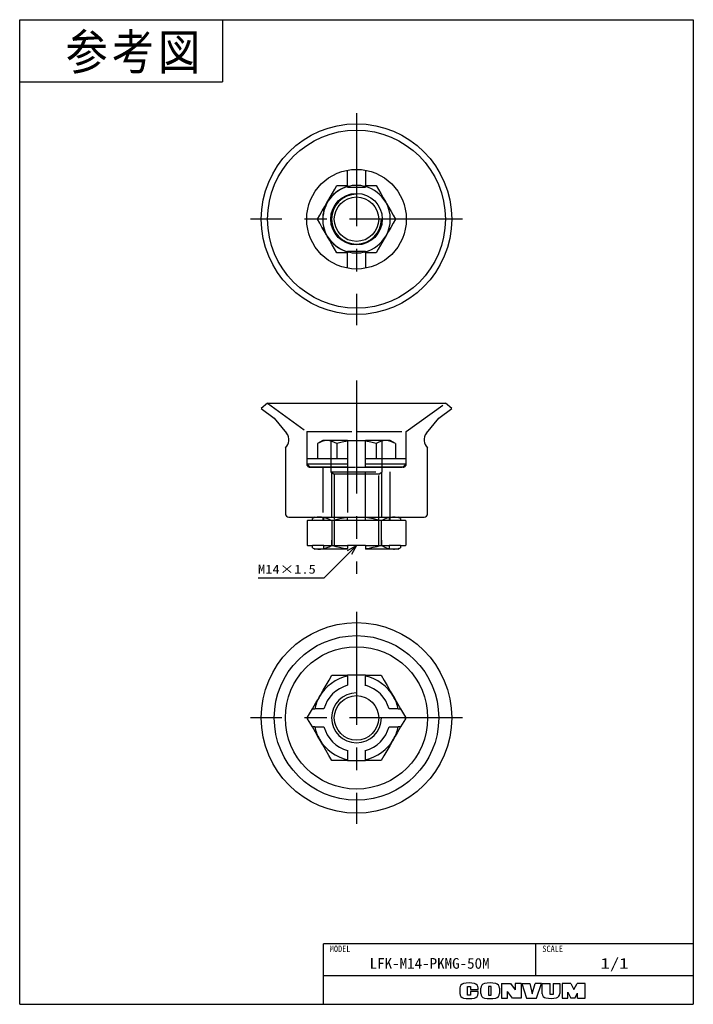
# Model space of a CAD drawing. Extents: x 0 to 189, y 0 to 277.
import ezdxf

# ---------------------------------------------------------------- set-up
doc = ezdxf.new("R2010")
doc.units = 0
doc.linetypes.add('CENTER', pattern=[50.8, 31.75, -6.35, 6.35, -6.35])
doc.linetypes.add('DASHED', pattern=[19.05, 12.7, -6.35])
doc.layers.get('0').update_dxf_attribs({"linetype": 'CONTINUOUS'})
doc.styles.add('MX_NOTE_STANDARD', font='txt.sh', dxfattribs={"bigfont": 'extfont'})
doc.dimstyles.new('MXDIMSTYLE', dxfattribs={"dimtxt": 2.5, "dimasz": 2.5, "dimexe": 1, "dimexo": 1, "dimgap": 1, "dimtad": 1, "dimdsep": 46, "dimtxsty": 'MX_NOTE_STANDARD', "dimblk1": 'OPEN30', "dimblk2": 'OPEN30', "dimsah": 1, "dimcen": 2.5, "dimadec": 0, "dimazin": 0, "dimtfac": 1, "dimtmove": 0, "dimatfit": 3, "dimldrblk": 'OPEN30', "dimfxl": 1, "dimtzin": 0, "dimarcsym": 0})

# ---------------------------------------------------------------- blocks, each defined once
blk = doc.blocks.new('_OPEN30')
at = {"color": 0, "linetype": 'ByBlock', "lineweight": -2}
for p, q in [((-1, 0.267949), (0, 0)), ((0, 0), (-1, -0.267949)), ((0, 0), (-1, 0))]:
    blk.add_line(p, q, dxfattribs=at)

msp = doc.modelspace()

# ---------------------------------------------------------------- linework, layer by layer
at = {"color": 150, "linetype": 'Continuous'}
for p, q in [((0, 0), (0, 276.624973)), ((0, 276.624973), (189.357336, 276.624973)), ((57, 276.624973), (57, 259.124973)), ((189.357336, 276.624973), (189.357336, 0)), ((0, 259.124973), (57, 259.124973)), ((0, 0), (189.357336, 0))]:
    msp.add_line(p, q, dxfattribs=at)
at = {"color": 7, "linetype": 'CENTER'}
for p, q in [((94.678668, 250.370591), (94.678668, 190.790591)), ((124.468668, 220.580591), (64.888668, 220.580591)), ((94.678668, 175.244263), (94.678668, 120.928581)), ((94.678668, 110.257473), (94.678668, 50.677473)), ((124.468668, 80.467473), (64.888668, 80.467473))]:
    msp.add_line(p, q, dxfattribs=at)
at = {"color": 7, "linetype": 'Continuous'}
for p, q in [((92.178668, 230.080591), (92.178668, 234.355568)), ((97.178668, 234.355568), (97.178668, 230.080591)), ((92.178668, 230.080591), (92.178668, 229.745742)), ((92.178668, 229.580591), (92.178668, 229.745742)), ((97.178668, 229.745742), (97.178668, 230.080591)), ((97.178668, 229.580591), (97.178668, 229.745742)), ((92.178668, 229.580591), (97.178668, 229.580591)), ((92.178668, 211.580591), (92.178668, 211.41544)), ((92.178668, 211.580591), (97.178668, 211.580591)), ((92.178668, 211.41544), (92.178668, 211.080591)), ((92.178668, 206.805614), (92.178668, 211.080591)), ((97.178668, 211.580591), (97.178668, 211.41544)), ((97.178668, 211.080591), (97.178668, 211.41544)), ((97.178668, 211.080591), (97.178668, 206.805614)), ((69.678668, 168.8849), (67.888668, 167.3849)), ((69.678668, 168.8849), (94.678668, 168.8849)), ((94.678668, 168.8849), (119.678668, 168.8849)), ((121.468668, 167.3849), (119.678668, 168.8849)), ((67.888668, 167.3849), (71.568668, 164.711224)), ((117.788668, 164.711224), (121.468668, 167.3849)), ((71.568668, 164.711224), (75.009789, 160.463253)), ((114.347548, 160.463253), (117.788668, 164.711224)), ((74.678668, 156.338832), (74.678668, 137.8849)), ((114.678668, 137.8849), (114.678668, 156.338832)), ((75.678668, 136.8849), (94.678668, 136.8849)), ((80.948354, 135.8849), (80.822262, 135.813103)), ((80.946617, 135.8849), (80.822262, 135.813103)), ((80.822262, 135.813103), (80.822262, 128.956697)), ((80.946617, 135.8849), (80.948354, 135.8849)), ((82.265637, 135.8849), (80.948354, 135.8849)), ((82.941974, 136.8849), (82.265637, 136.502533)), ((82.265637, 135.8849), (82.265637, 136.502533)), ((87.750465, 135.813103), (87.750465, 128.956697)), ((92.178668, 136.736146), (92.178668, 136.8849)), ((92.178668, 135.8849), (92.178668, 136.736146)), ((97.178668, 135.8849), (92.178668, 135.8849)), ((94.678668, 136.8849), (113.678668, 136.8849)), ((97.178668, 136.8849), (97.178668, 136.736146)), ((97.178668, 135.8849), (97.178668, 136.736146)), ((101.606871, 135.813103), (101.606871, 128.956697)), ((107.091699, 136.502533), (106.415363, 136.8849)), ((107.091699, 136.502533), (107.091699, 135.8849)), ((108.408982, 135.8849), (107.091699, 135.8849)), ((108.408982, 135.8849), (108.410719, 135.8849)), ((108.535075, 135.813103), (108.408982, 135.8849)), ((108.535075, 135.813103), (108.410719, 135.8849)), ((108.535075, 135.813103), (108.535075, 128.956697)), ((80.822262, 128.956697), (80.948354, 128.8849)), ((80.822262, 128.956697), (80.946617, 128.8849)), ((80.948354, 128.8849), (80.946617, 128.8849)), ((80.948354, 128.8849), (82.265637, 128.8849)), ((82.265637, 128.267268), (82.265637, 128.8849)), ((82.265637, 128.267268), (82.941974, 127.8849)), ((84.286363, 127.8849), (82.941974, 127.8849)), ((92.178668, 127.8849), (84.286363, 127.8849)), ((92.178668, 128.8849), (92.178668, 128.033655)), ((97.178668, 128.8849), (92.178668, 128.8849)), ((92.178668, 127.8849), (92.178668, 128.033655)), ((97.178668, 128.8849), (97.178668, 128.033655)), ((97.178668, 128.033655), (97.178668, 127.8849)), ((105.070973, 127.8849), (97.178668, 127.8849)), ((106.415363, 127.8849), (105.070973, 127.8849)), ((106.415363, 127.8849), (107.091699, 128.267268)), ((107.091699, 128.8849), (107.091699, 128.267268)), ((107.091699, 128.8849), (108.408982, 128.8849)), ((108.408982, 128.8849), (108.535075, 128.956697)), ((108.410719, 128.8849), (108.408982, 128.8849)), ((108.410719, 128.8849), (108.535075, 128.956697)), ((97.178668, 92.467473), (92.178668, 92.467473)), ((92.178668, 92.204167), (92.178668, 92.467473)), ((92.178668, 92.204167), (92.178668, 89.632624)), ((97.178668, 92.467473), (97.178668, 92.204167)), ((97.178668, 89.632624), (97.178668, 92.204167)), ((80.822262, 80.467473), (80.948354, 80.685871)), ((80.948354, 80.249074), (80.822262, 80.467473)), ((80.948354, 80.685871), (82.265637, 82.967473)), ((82.265637, 77.967473), (80.948354, 80.249074)), ((82.265637, 82.967473), (82.941974, 82.967473)), ((85.513517, 82.967473), (82.941974, 82.967473)), ((106.415363, 82.967473), (103.84382, 82.967473)), ((106.415363, 82.967473), (107.091699, 82.967473)), ((107.091699, 82.967473), (108.408982, 80.685871)), ((108.408982, 80.249074), (107.091699, 77.967473)), ((108.408982, 80.685871), (108.535075, 80.467473)), ((108.535075, 80.467473), (108.408982, 80.249074)), ((82.941974, 77.967473), (82.265637, 77.967473)), ((82.941974, 77.967473), (85.513517, 77.967473)), ((103.84382, 77.967473), (106.415363, 77.967473)), ((107.091699, 77.967473), (106.415363, 77.967473)), ((92.178668, 71.302321), (92.178668, 68.730778)), ((97.178668, 68.730778), (97.178668, 71.302321)), ((92.178668, 68.467473), (92.178668, 68.730778)), ((92.178668, 68.467473), (97.178668, 68.467473)), ((97.178668, 68.730778), (97.178668, 68.467473))]:
    msp.add_line(p, q, dxfattribs=at)
at = {"color": 7, "linetype": 'DASHED'}
for p, q in [((85.152389, 223.080591), (85.513517, 223.080591)), ((85.513517, 218.080591), (85.152389, 218.080591)), ((69.678668, 168.8849), (80.678668, 160.892932)), ((108.678668, 160.892932), (119.678668, 168.8849)), ((80.678668, 160.892932), (94.678668, 160.892932)), ((80.678668, 160.892932), (80.678668, 151.8849)), ((94.678668, 160.892932), (108.678668, 160.892932)), ((108.678668, 151.8849), (108.678668, 160.892932)), ((85.178668, 158.3849), (83.709013, 157.536394)), ((86.451427, 158.3849), (85.178668, 158.3849)), ((92.178668, 158.3849), (86.451427, 158.3849)), ((87.428668, 158.3849), (87.428668, 149.5849)), ((92.178668, 158.3849), (92.178668, 158.198161)), ((92.178668, 158.3849), (97.178668, 158.3849)), ((92.178668, 158.198161), (92.178668, 153.3849)), ((102.90591, 158.3849), (97.178668, 158.3849)), ((97.178668, 158.198161), (97.178668, 158.3849)), ((97.178668, 153.3849), (97.178668, 158.198161)), ((101.928668, 149.5849), (101.928668, 158.3849)), ((104.178668, 158.3849), (102.90591, 158.3849)), ((105.648323, 157.536394), (104.178668, 158.3849)), ((83.709013, 157.536394), (83.709013, 153.3849)), ((89.193841, 157.536394), (89.193841, 153.3849)), ((100.163496, 157.536394), (100.163496, 153.3849)), ((105.648323, 157.536394), (105.648323, 153.3849)), ((80.678668, 153.3849), (80.678668, 151.8849)), ((80.678668, 153.3849), (92.178668, 153.3849)), ((92.178668, 153.3849), (92.178668, 151.8849)), ((97.178668, 153.3849), (108.678668, 153.3849)), ((97.178668, 151.8849), (97.178668, 153.3849)), ((108.678668, 151.8849), (108.678668, 153.3849)), ((80.678668, 151.8849), (81.678668, 150.8849)), ((80.678668, 151.8849), (92.178668, 151.8849)), ((92.178668, 150.8849), (81.678668, 150.8849)), ((81.678668, 150.8849), (94.678668, 150.8849)), ((85.178668, 150.8849), (85.178668, 136.8849)), ((85.228668, 150.8849), (85.228668, 136.8849)), ((87.428668, 149.5849), (88.428668, 148.98404)), ((87.428668, 149.5849), (101.928668, 149.5849)), ((87.678668, 149.434685), (87.678668, 128.8849)), ((92.178668, 151.8849), (92.178668, 150.8849)), ((92.178668, 150.8849), (92.178668, 136.90131)), ((94.678668, 150.8849), (107.678668, 150.8849)), ((97.178668, 151.8849), (108.678668, 151.8849)), ((97.178668, 150.8849), (97.178668, 151.8849)), ((107.678668, 150.8849), (97.178668, 150.8849)), ((97.178668, 136.90131), (97.178668, 150.8849)), ((100.928668, 148.98404), (101.928668, 149.5849)), ((101.678668, 149.434685), (101.678668, 128.8849)), ((104.128668, 136.8849), (104.128668, 150.8849)), ((104.178668, 136.8849), (104.178668, 150.8849)), ((107.678668, 150.8849), (108.678668, 151.8849)), ((88.428668, 148.98404), (88.428668, 135.8849)), ((94.678668, 148.98404), (88.428668, 148.98404)), ((100.928668, 148.98404), (94.678668, 148.98404)), ((100.928668, 135.8849), (100.928668, 148.98404)), ((85.513517, 135.8849), (82.265637, 135.8849)), ((85.228668, 136.8849), (85.228668, 135.8849)), ((85.513517, 135.8849), (85.513517, 136.8849)), ((92.178668, 135.8849), (85.513517, 135.8849)), ((88.428668, 135.8849), (88.428668, 128.8849)), ((103.84382, 135.8849), (97.178668, 135.8849)), ((100.928668, 128.8849), (100.928668, 135.8849)), ((103.84382, 136.8849), (103.84382, 135.8849)), ((107.091699, 135.8849), (103.84382, 135.8849)), ((104.128668, 135.8849), (104.128668, 136.8849)), ((85.513517, 128.8849), (82.265637, 128.8849)), ((85.513517, 127.8849), (85.513517, 128.8849)), ((85.513517, 128.8849), (92.178668, 128.8849)), ((97.178668, 128.8849), (103.84382, 128.8849)), ((107.091699, 128.8849), (103.84382, 128.8849)), ((103.84382, 128.8849), (103.84382, 127.8849)), ((97.178668, 89.580787), (97.178668, 89.632624)), ((97.178668, 89.467473), (97.178668, 89.580787)), ((92.178668, 71.354158), (92.178668, 71.302321)), ((97.178668, 71.302321), (97.178668, 71.354158))]:
    msp.add_line(p, q, dxfattribs=at)
at = {"color": 255, "linetype": 'Continuous'}
for p, q in [((189.357336, 17), (85.357336, 17)), ((85.357336, 0), (85.357336, 17)), ((145.106338, 8), (145.106338, 17)), ((189.357336, 8), (85.357336, 8))]:
    msp.add_line(p, q, dxfattribs=at)
at = {"color": 220, "linetype": 'Continuous'}
for p, q in [((135.457336, 5.891946), (135.457336, 1.711946)), ((135.457336, 5.891946), (137.957336, 5.891946)), ((137.957336, 5.891946), (139.257336, 4.080613)), ((140.957336, 5.891946), (139.257336, 5.891946)), ((139.257336, 5.891946), (139.257336, 4.080613)), ((140.957336, 5.891946), (140.957336, 1.711946)), ((141.137336, 5.891946), (142.507336, 1.711946)), ((141.137336, 5.891946), (143.387336, 5.891946)), ((143.387336, 5.891946), (144.057336, 2.911946)), ((144.057336, 2.911946), (144.857336, 5.891946)), ((146.657336, 5.891946), (144.857336, 5.891946)), ((145.257336, 1.711946), (146.657336, 5.891946)), ((146.907336, 2.962978), (146.907336, 5.891946)), ((146.907336, 5.891946), (149.157336, 5.891946)), ((149.157336, 2.711946), (149.157336, 5.891946)), ((149.937336, 5.891946), (151.807336, 5.891946)), ((149.937336, 5.891946), (149.937336, 2.711946)), ((151.807336, 5.891946), (151.807336, 3.011886)), ((152.487336, 5.891946), (152.487336, 1.711946)), ((154.957336, 5.891946), (152.487336, 5.891946)), ((154.957336, 5.891946), (155.777336, 4.191946)), ((155.777336, 4.191946), (156.717336, 5.891946)), ((158.957336, 5.891946), (156.717336, 5.891946)), ((158.957336, 1.711946), (158.957336, 5.891946)), ((123.757336, 4.584631), (123.757336, 3.019261)), ((125.907336, 5.041946), (126.757336, 5.041946)), ((125.907336, 2.591946), (125.907336, 5.041946)), ((126.757336, 5.041946), (126.757336, 4.161946)), ((126.757336, 4.161946), (128.857336, 4.161946)), ((128.857336, 3.591946), (126.757336, 3.591946)), ((126.757336, 3.591946), (126.757336, 2.591946)), ((128.857336, 4.161946), (128.857336, 4.584631)), ((128.857336, 3.019261), (128.857336, 3.591946)), ((129.607336, 3.033004), (129.607336, 4.570888)), ((132.557336, 5.041946), (131.807336, 5.041946)), ((131.807336, 5.041946), (131.807336, 2.591946)), ((132.557336, 2.591946), (132.557336, 5.041946)), ((134.837336, 4.570888), (134.837336, 3.033004)), ((138.537336, 1.711946), (137.137336, 3.611946)), ((137.137336, 1.711946), (137.137336, 3.611946)), ((154.047336, 3.366492), (154.957336, 1.711946)), ((154.047336, 1.711946), (154.047336, 3.366492)), ((156.057336, 1.711946), (156.807336, 3.161946)), ((156.807336, 1.711946), (156.807336, 3.161946)), ((126.757336, 2.591946), (125.907336, 2.591946)), ((131.807336, 2.591946), (132.557336, 2.591946)), ((135.457336, 1.711946), (137.137336, 1.711946)), ((140.957336, 1.711946), (138.537336, 1.711946)), ((142.507336, 1.711946), (145.257336, 1.711946)), ((149.937336, 2.711946), (149.157336, 2.711946)), ((152.487336, 1.711946), (154.077336, 1.711946)), ((156.057336, 1.711946), (154.957336, 1.711946)), ((156.807336, 1.711946), (158.957336, 1.711946))]:
    msp.add_line(p, q, dxfattribs=at)
at = {"color": 7, "linetype": 'Continuous'}
for points in [[(86.451427, 225.330591), (86.646451, 225.668382), (87.286544, 226.777057), (87.922155, 227.877967), (88.562072, 228.986335), (89.193841, 230.080591)], [(89.193841, 230.080591), (90.671895, 230.080591), (92.178668, 230.080591)], [(97.178668, 230.080591), (98.678615, 230.080591), (100.163496, 230.080591)], [(100.163496, 230.080591), (100.830776, 228.924827), (101.507082, 227.753432), (102.204207, 226.545975), (102.90591, 225.330591)], [(83.709013, 220.580591), (84.376294, 221.736355), (85.052599, 222.90775), (85.749725, 224.115207), (86.451427, 225.330591)], [(102.90591, 225.330591), (103.100933, 224.9928), (103.741027, 223.884125), (104.376638, 222.783215), (105.016554, 221.674847), (105.648323, 220.580591)], [(86.451427, 215.830591), (86.256403, 216.168382), (85.616309, 217.277057), (84.980699, 218.377967), (84.340782, 219.486335), (83.709013, 220.580591)], [(105.648323, 220.580591), (104.981043, 219.424827), (104.304737, 218.253432), (103.607612, 217.045975), (102.90591, 215.830591)], [(89.193841, 211.080591), (88.52656, 212.236355), (87.850255, 213.40775), (87.153129, 214.615207), (86.451427, 215.830591)], [(102.90591, 215.830591), (102.710886, 215.4928), (102.070792, 214.384125), (101.435182, 213.283215), (100.795265, 212.174847), (100.163496, 211.080591)], [(92.178668, 211.080591), (90.678721, 211.080591), (89.193841, 211.080591)], [(100.163496, 211.080591), (98.685441, 211.080591), (97.178668, 211.080591)], [(84.286363, 136.8849), (84.039994, 136.879062), (83.595379, 136.83907), (83.15197, 136.762161), (82.707588, 136.649048), (82.265637, 136.502533)], [(87.750465, 135.813103), (86.907584, 136.252571), (86.053304, 136.590724), (85.467296, 136.751558), (84.877509, 136.850915), (84.286363, 136.8849)], [(92.178668, 136.736146), (91.062, 136.577033), (89.953669, 136.367173), (88.847074, 136.110132), (87.750465, 135.813103)], [(101.606871, 135.813103), (100.517651, 136.108266), (99.418575, 136.364016), (98.302851, 136.575779), (97.178668, 136.736146)], [(105.070973, 136.8849), (104.824604, 136.879062), (104.01607, 136.778285), (103.213199, 136.560396), (102.404889, 136.231699), (101.606871, 135.813103)], [(107.091699, 136.502533), (106.592264, 136.665635), (106.089813, 136.785725), (105.580985, 136.859846), (105.070973, 136.8849)], [(82.265637, 128.267268), (82.765073, 128.104166), (83.267523, 127.984075), (83.776352, 127.909954), (84.286363, 127.8849)], [(84.286363, 127.8849), (84.532733, 127.890738), (85.341266, 127.991515), (86.144137, 128.209404), (86.952447, 128.538101), (87.750465, 128.956697)], [(87.750465, 128.956697), (88.839686, 128.661534), (89.938761, 128.405785), (91.054486, 128.194022), (92.178668, 128.033655)], [(97.178668, 128.033655), (98.295336, 128.192768), (99.403668, 128.402627), (100.510263, 128.659669), (101.606871, 128.956697)], [(101.606871, 128.956697), (102.449752, 128.517229), (103.304033, 128.179077), (103.89004, 128.018243), (104.479827, 127.918885), (105.070973, 127.8849)], [(105.070973, 127.8849), (105.317342, 127.890738), (105.761957, 127.930731), (106.205366, 128.00764), (106.649748, 128.120752), (107.091699, 128.267268)], [(84.286363, 86.467473), (84.532733, 86.894197), (85.341266, 88.294618), (86.144137, 89.685231), (86.952447, 91.085265), (87.750465, 92.467473)], [(87.750465, 92.467473), (88.839686, 92.467473), (89.938761, 92.467473), (91.054486, 92.467473), (92.178668, 92.467473)], [(97.178668, 92.467473), (98.295336, 92.467473), (99.403668, 92.467473), (100.510263, 92.467473), (101.606871, 92.467473)], [(101.606871, 92.467473), (102.449752, 91.007561), (103.304033, 89.527903), (104.184613, 88.002694), (105.070973, 86.467473)], [(82.265637, 82.967473), (82.765073, 83.83252), (83.267523, 84.702789), (83.776352, 85.584107), (84.286363, 86.467473)], [(105.070973, 86.467473), (105.317342, 86.040748), (106.205366, 84.502647), (107.091699, 82.967473)], [(84.286363, 74.467473), (84.039994, 74.894197), (83.15197, 76.432299), (82.265637, 77.967473)], [(107.091699, 77.967473), (106.592264, 77.102425), (106.089813, 76.232156), (105.580985, 75.350839), (105.070973, 74.467473)], [(87.750465, 68.467473), (86.907584, 69.927385), (86.053304, 71.407042), (85.172724, 72.932251), (84.286363, 74.467473)], [(105.070973, 74.467473), (104.824604, 74.040748), (104.01607, 72.640327), (103.213199, 71.249714), (102.404889, 69.84968), (101.606871, 68.467473)], [(92.178668, 68.467473), (91.062, 68.467473), (89.953669, 68.467473), (88.847074, 68.467473), (87.750465, 68.467473)], [(101.606871, 68.467473), (100.517651, 68.467473), (99.418575, 68.467473), (98.302851, 68.467473), (97.178668, 68.467473)]]:
    msp.add_lwpolyline(points, dxfattribs=at)
at = {"color": 7, "linetype": 'DASHED'}
for points in [[(86.451427, 158.3849), (86.256403, 158.380279), (85.616309, 158.3005), (84.980699, 158.128004), (84.340782, 157.867785), (83.709013, 157.536394)], [(89.193841, 157.536394), (88.52656, 157.884306), (87.850255, 158.15201), (87.153129, 158.324943), (86.451427, 158.3849)], [(92.178668, 158.198161), (90.678721, 157.918549), (89.193841, 157.536394)], [(100.163496, 157.536394), (98.685441, 157.917019), (97.178668, 158.198161)], [(102.90591, 158.3849), (102.710886, 158.380279), (102.070792, 158.3005), (101.435182, 158.128004), (100.795265, 157.867785), (100.163496, 157.536394)], [(105.648323, 157.536394), (104.981043, 157.884306), (104.304737, 158.15201), (103.607612, 158.324943), (102.90591, 158.3849)]]:
    msp.add_lwpolyline(points, dxfattribs=at)
at = {"color": 7, "linetype": 'Continuous'}
for centre, radius in [((94.678668, 220.580591), 26.79), ((94.678668, 220.580591), 25), ((94.678668, 220.580591), 14), ((94.678668, 220.580591), 7.25), ((94.678668, 220.580591), 6.25), ((94.678668, 80.467473), 26.79), ((94.678668, 80.467473), 23.11), ((94.678668, 80.467473), 20), ((94.678668, 80.467473), 6.25)]:
    msp.add_circle(centre, radius, dxfattribs=at)
at = {"color": 7, "linetype": 'DASHED'}
for centre, radius, start, end in [((94.678668, 220.580591), 9.45, 105.340231, 254.659769), ((81.678668, 151.8849), 1, 180, 270), ((107.678668, 151.8849), 1, 270, 0)]:
    msp.add_arc(centre, radius, start, end, dxfattribs=at)
at = {"color": 7, "linetype": 'Continuous'}
for centre, radius, start, end in [((94.678668, 220.580591), 9.5, 105.257523, 150), ((94.678668, 220.580591), 9.5, 74.742477, 105.257523), ((94.678668, 220.580591), 9.5, 30, 74.742477), ((94.678668, 220.580591), 9.5, 150, 210), ((94.678668, 220.580591), 9.5, 330, 30), ((94.678668, 220.580591), 9.5, 210, 254.742477), ((94.678668, 220.580591), 9.5, 285.257523, 330), ((94.678668, 220.580591), 9.5, 254.742477, 270), ((94.678668, 220.580591), 9.5, 270, 285.257523), ((72.678668, 158.5749), 3, 311.810315, 39.009626), ((116.678668, 158.5749), 3, 140.990374, 228.189685), ((75.678668, 137.8849), 1, 180, 270), ((113.678668, 137.8849), 1, 270, 0), ((94.678668, 80.467473), 12, 102.024699, 150), ((94.678668, 80.467473), 12, 30, 77.975301), ((94.678668, 80.467473), 9.5, 105.257523, 164.742477), ((94.678668, 80.467473), 9.5, 15.257523, 74.742477), ((94.678668, 80.467473), 12, 150, 167.975301), ((94.678668, 80.467473), 12, 12.024699, 30), ((94.678668, 80.467473), 13.732051, 179.088712, 180.911288), ((94.678668, 80.467473), 13.732051, 359.088712, 0.911288), ((94.678668, 80.467473), 12, 192.024699, 210), ((94.678668, 80.467473), 9.5, 195.257523, 254.742477), ((94.678668, 80.467473), 9.5, 285.257523, 344.742477), ((94.678668, 80.467473), 12, 330, 347.975301), ((94.678668, 80.467473), 12, 210, 257.975301), ((94.678668, 80.467473), 12, 282.024699, 330)]:
    msp.add_arc(centre, radius, start, end, dxfattribs=at)
at = {"color": 254, "linetype": 'Continuous'}
for centre in [(94.678668, 220.580591), (94.678668, 80.467473)]:
    msp.add_arc(centre, 7, 90, 0, dxfattribs=at)
at = {"color": 220, "linetype": 'Continuous'}
for centre, radius, start, end in [((125.057336, 4.584631), 1.3, 101.631293, 180), ((126.307336, -1.488054), 7.5, 78.368707, 101.631293), ((127.557336, 4.584631), 1.3, 0, 78.368707), ((130.907336, 4.570888), 1.3, 102.245257, 180), ((132.222336, -1.488054), 7.5, 77.754743, 102.245257), ((133.537336, 4.570888), 1.3, 0, 77.754743), ((125.057336, 3.019261), 1.3, 180, 258.368707), ((127.557336, 3.019261), 1.3, 281.631293, 0), ((130.907336, 3.033004), 1.3, 180, 257.754743), ((133.537336, 3.033004), 1.3, 282.245257, 0), ((148.107336, 2.962978), 1.2, 180, 259.765703), ((150.607336, 3.011886), 1.2, 282.475783, 0), ((126.307336, 9.091946), 7.5, 258.368707, 281.631293), ((132.222336, 9.091946), 7.5, 257.754743, 282.245257), ((149.235565, 9.211946), 7.55, 259.765703, 282.475783)]:
    msp.add_arc(centre, radius, start, end, dxfattribs=at)

# ---------------------------------------------------------------- texts
at = {"color": 255, "linetype": 'Continuous', "insert": (12.893496, 272.552331), "char_height": 10, "attachment_point": 1, "line_spacing_factor": 0.72}
msp.add_mtext('\\T1.095445;\\W0.912871;\\A1;参考図', dxfattribs=at)
at = {"color": 7, "linetype": 'Continuous', "insert": (66.999494, 122.215243), "char_height": 2.5, "attachment_point": 4, "line_spacing_factor": 0.72}
msp.add_mtext('\\W1.193182;\\A1;M14×1.5', dxfattribs=at)
at = {"color": 140, "linetype": 'Continuous', "attachment_point": 2}
for s, insert, char_height, line_spacing_factor in [('\\W0.944444;\\A1;MODEL', (90.069885, 16.495431), 1.8, 0.6), ('\\W0.944444;\\A1;SCALE', (149.818887, 16.495431), 1.8, 0.6), ('\\W1.032258;\\A1;LFK-M14-PKMG-50M', (115.231837, 13), 3, 0.72), ('\\W1.285714;\\A1;1/1', (167.231837, 13), 3, 0.72)]:
    msp.add_mtext(s, dxfattribs=dict(at, insert=insert, char_height=char_height, line_spacing_factor=line_spacing_factor))

# ---------------------------------------------------------------- leaders
at = {"color": 7, "linetype": 'Continuous'}
msp.add_leader([(94.678668, 128.8849), (85.509011, 119.715243), (66.999494, 119.715243)], dimstyle='MXDIMSTYLE', override={"dimasz": 2.77}, dxfattribs=at)

doc.saveas('drawing.dxf')
